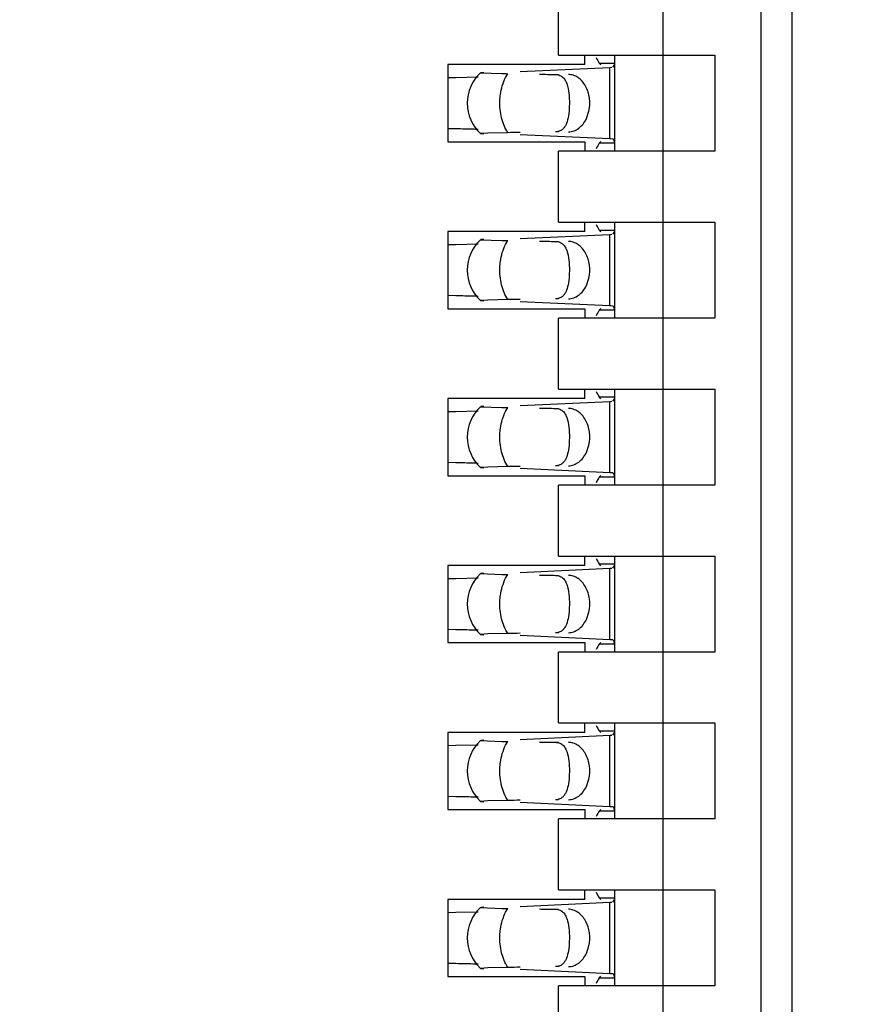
# Model space of a CAD drawing. Header units: inches. Extents: x 0 to 22, y 0 to 17.
# Tile 9 of 61: x 4.03 to 4.188, y 8.034 to 8.22. Entities that reach past the tile are written whole.
import ezdxf

# ---------------------------------------------------------------- set-up
doc = ezdxf.new("R2010")
doc.units = ezdxf.units.IN
doc.header["$LTSCALE"] = 1.21
doc.header["$MEASUREMENT"] = 0
doc.layers.get('0').update_dxf_attribs({"linetype": 'CONTINUOUS'})
doc.layers.add('DIMENSIONS', color=7, linetype='CONTINUOUS')
doc.styles.get("Standard").update_dxf_attribs({"font": 'txt', "width": 0.8})
doc.dimstyles.new('DIMSTYLE_1', dxfattribs={"dimtxt": 0.125, "dimasz": 0.18, "dimexe": 0.18, "dimexo": 0.0625, "dimgap": 0.09, "dimtad": 0, "dimtih": 1, "dimtoh": 1, "dimdec": 3, "dimzin": 4, "dimdsep": 46, "dimtxsty": 'STANDARD', "dimblk": '_FILLED', "dimblk1": '_FILLED', "dimblk2": '_FILLED', "dimcen": 0.09, "dimadec": 0, "dimazin": 0, "dimtp": 0.01, "dimtm": 0.01, "dimtfac": 1, "dimtdec": 3, "dimtofl": 0, "dimtmove": 0, "dimatfit": 3, "dimldrblk": '_FILLED', "dimfxl": 1, "dimtolj": 1, "dimtzin": 4, "dimarcsym": 0})

# ---------------------------------------------------------------- blocks, each defined once
blk = doc.blocks.new('*D16')
at = {"layer": 'DIMENSIONS', "color": 2, "linetype": 'CONTINUOUS'}
blk.add_line((4.337998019, 6.2692184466), (3.445098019, 6.2692184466), dxfattribs=at)
at = {"layer": 'DIMENSIONS', "color": 2, "linetype": 'CONTINUOUS', "insert": (3.382598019, 6.3317184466), "char_height": 0.125, "width": 1.525, "attachment_point": 3, "line_spacing_factor": 0.9}
blk.add_mtext('-4.822{\\Ftxt.shx;\\W1.000000;\\H0.125000; }[122.48]', dxfattribs=at)
blk = doc.blocks.new('_FILLED')
at = {"color": 0, "linetype": 'BYBLOCK'}
blk.add_solid([(0, 0), (-1, 0.1736111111), (-1, -0.1736111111)], dxfattribs=at)
blk = doc.blocks.new('*D17')
at = {"layer": 'DIMENSIONS', "color": 2, "linetype": 'CONTINUOUS'}
for p, q in [((3.7807905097, 6.1477749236), (3.6201636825, 5.9958963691)), ((4.326098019, 6.1477749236), (3.7807905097, 6.1477749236)), ((3.6201636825, 5.9958963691), (3.445098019, 5.9958963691))]:
    blk.add_line(p, q, dxfattribs=at)
at = {"layer": 'DIMENSIONS', "color": 2, "linetype": 'CONTINUOUS', "insert": (3.382598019, 6.0583963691), "char_height": 0.125, "width": 1.525, "attachment_point": 3, "line_spacing_factor": 0.9}
blk.add_mtext('-4.943{\\Ftxt.shx;\\W1.000000;\\H0.125000; }[125.56]', dxfattribs=at)

msp = doc.modelspace()

# ---------------------------------------------------------------- linework, layer by layer
at = {"color": 7, "linetype": 'CONTINUOUS'}
for p, q in [((4.1755444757, 7.385423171), (4.1755444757, 10.2200688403)), ((4.1696389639, 10.1019586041), (4.1696389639, 7.5035334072)), ((4.1511350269, 10.0885727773), (4.1511350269, 7.516919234)), ((4.1314499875, 8.2133759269), (4.1314499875, 8.2267617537)), ((4.1314499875, 8.2133759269), (4.1609775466, 8.2133759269)), ((4.1364106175, 8.2116042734), (4.1364106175, 8.2133759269)), ((4.1420799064, 8.2118722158), (4.1420789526, 8.2119408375)), ((4.1420799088, 8.1952656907), (4.1420799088, 8.2133759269)), ((4.1609775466, 8.2133759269), (4.1609775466, 8.1952656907)), ((4.1364106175, 8.2116042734), (4.1105838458, 8.2116042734)), ((4.1105838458, 8.2116042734), (4.1105838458, 8.1970373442)), ((4.1173599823, 8.2101103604), (4.1167799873, 8.210071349)), ((4.1242299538, 8.2102789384), (4.141113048, 8.2110629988)), ((4.1391347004, 8.2118825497), (4.1420799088, 8.2118825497)), ((4.1394246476, 8.2115554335), (4.1391347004, 8.2118825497)), ((4.1411130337, 8.2110634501), (4.1415281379, 8.2110853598)), ((4.1416927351, 8.2110942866), (4.1420382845, 8.2114979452)), ((4.1420382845, 8.2114979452), (4.1420799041, 8.2118706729)), ((4.1106000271, 8.2091342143), (4.1121165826, 8.2091663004)), ((4.1121165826, 8.2091663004), (4.1162747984, 8.2092765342)), ((4.1167300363, 8.2100578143), (4.1207671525, 8.2099045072)), ((4.1367262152, 8.201414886), (4.1372032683, 8.2028075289)), ((4.1121165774, 8.1994754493), (4.1106000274, 8.1995075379)), ((4.1313021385, 8.1989489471), (4.1308702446, 8.198907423)), ((4.1181465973, 8.1986758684), (4.1167301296, 8.1985837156)), ((4.1167301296, 8.1985837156), (4.1173600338, 8.1985312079)), ((4.1218945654, 8.198755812), (4.1181465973, 8.1986758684)), ((4.141113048, 8.1975786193), (4.1242299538, 8.1983626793)), ((4.1391347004, 8.196759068), (4.1394246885, 8.1970862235)), ((4.1416927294, 8.1975453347), (4.1413348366, 8.1975672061)), ((4.1419108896, 8.1974057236), (4.1416927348, 8.1975472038)), ((4.1420799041, 8.1967709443), (4.1419108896, 8.1974057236)), ((4.1105838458, 8.1970373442), (4.1364106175, 8.1970373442)), ((4.1609775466, 8.1952656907), (4.1314499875, 8.1952656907)), ((4.1314499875, 8.1818798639), (4.1314499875, 8.1952656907)), ((4.1364106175, 8.1970373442), (4.1364106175, 8.1952656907)), ((4.1420799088, 8.196759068), (4.1391347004, 8.196759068)), ((4.1420789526, 8.1967007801), (4.1420799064, 8.1967694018)), ((4.1314499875, 8.1818798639), (4.1609775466, 8.1818798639)), ((4.1364106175, 8.1801082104), (4.1364106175, 8.1818798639)), ((4.1391347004, 8.1803864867), (4.1420799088, 8.1803864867)), ((4.1394246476, 8.1800593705), (4.1391347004, 8.1803864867)), ((4.1420382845, 8.1800018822), (4.1420799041, 8.1803746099)), ((4.1420799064, 8.1803761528), (4.1420789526, 8.1804447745)), ((4.1420799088, 8.1637696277), (4.1420799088, 8.1818798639)), ((4.1609775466, 8.1818798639), (4.1609775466, 8.1637696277)), ((4.1364106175, 8.1801082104), (4.1105838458, 8.1801082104)), ((4.1105838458, 8.1801082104), (4.1105838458, 8.1655412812)), ((4.1167300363, 8.1785617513), (4.1207671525, 8.1784084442)), ((4.1173599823, 8.1786142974), (4.1167799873, 8.178575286)), ((4.1242299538, 8.1787828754), (4.141113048, 8.1795669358)), ((4.1411130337, 8.1795673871), (4.1415281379, 8.1795892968)), ((4.1416927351, 8.1795982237), (4.1420382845, 8.1800018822)), ((4.1106000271, 8.1776381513), (4.1121165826, 8.1776702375)), ((4.1121165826, 8.1776702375), (4.1162747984, 8.1777804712)), ((4.1367262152, 8.169918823), (4.1372032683, 8.1713114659)), ((4.1121165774, 8.1679793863), (4.1106000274, 8.1680114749)), ((4.1313021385, 8.1674528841), (4.1308702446, 8.16741136)), ((4.1105838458, 8.1655412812), (4.1364106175, 8.1655412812)), ((4.1181465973, 8.1671798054), (4.1167301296, 8.1670876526)), ((4.1167301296, 8.1670876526), (4.1173600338, 8.1670351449)), ((4.1218945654, 8.167259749), (4.1181465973, 8.1671798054)), ((4.141113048, 8.1660825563), (4.1242299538, 8.1668666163)), ((4.1364106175, 8.1655412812), (4.1364106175, 8.1637696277)), ((4.1391347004, 8.165263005), (4.1394246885, 8.1655901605)), ((4.1416927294, 8.1660492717), (4.1413348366, 8.1660711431)), ((4.1419108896, 8.1659096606), (4.1416927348, 8.1660511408)), ((4.1420799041, 8.1652748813), (4.1419108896, 8.1659096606)), ((4.1609775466, 8.1637696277), (4.1314499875, 8.1637696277)), ((4.1314499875, 8.1503838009), (4.1314499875, 8.1637696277)), ((4.1420799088, 8.165263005), (4.1391347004, 8.165263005)), ((4.1420789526, 8.1652047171), (4.1420799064, 8.1652733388)), ((4.1314499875, 8.1503838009), (4.1609775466, 8.1503838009)), ((4.1364106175, 8.1486121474), (4.1364106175, 8.1503838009)), ((4.1391347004, 8.1488904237), (4.1420799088, 8.1488904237)), ((4.1394246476, 8.1485633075), (4.1391347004, 8.1488904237)), ((4.1420382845, 8.1485058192), (4.1420799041, 8.1488785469)), ((4.1420799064, 8.1488800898), (4.1420789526, 8.1489487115)), ((4.1420799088, 8.1322735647), (4.1420799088, 8.1503838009)), ((4.1609775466, 8.1503838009), (4.1609775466, 8.1322735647)), ((4.1364106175, 8.1486121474), (4.1105838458, 8.1486121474)), ((4.1105838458, 8.1486121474), (4.1105838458, 8.1340452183)), ((4.1167300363, 8.1470656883), (4.1207671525, 8.1469123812)), ((4.1173599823, 8.1471182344), (4.1167799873, 8.147079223)), ((4.1242299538, 8.1472868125), (4.141113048, 8.1480708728)), ((4.1411130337, 8.1480713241), (4.1415281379, 8.1480932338)), ((4.1416927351, 8.1481021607), (4.1420382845, 8.1485058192)), ((4.1106000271, 8.1461420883), (4.1121165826, 8.1461741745)), ((4.1121165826, 8.1461741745), (4.1162747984, 8.1462844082)), ((4.1367262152, 8.13842276), (4.1372032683, 8.1398154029)), ((4.1121165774, 8.1364833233), (4.1106000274, 8.1365154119)), ((4.1313021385, 8.1359568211), (4.1308702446, 8.135915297)), ((4.1105838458, 8.1340452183), (4.1364106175, 8.1340452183)), ((4.1181465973, 8.1356837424), (4.1167301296, 8.1355915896)), ((4.1167301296, 8.1355915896), (4.1173600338, 8.1355390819)), ((4.1218945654, 8.135763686), (4.1181465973, 8.1356837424)), ((4.141113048, 8.1345864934), (4.1242299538, 8.1353705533)), ((4.1364106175, 8.1340452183), (4.1364106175, 8.1322735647)), ((4.1391347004, 8.133766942), (4.1394246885, 8.1340940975)), ((4.1416927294, 8.1345532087), (4.1413348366, 8.1345750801)), ((4.1419108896, 8.1344135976), (4.1416927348, 8.1345550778)), ((4.1420799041, 8.1337788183), (4.1419108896, 8.1344135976)), ((4.1609775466, 8.1322735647), (4.1314499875, 8.1322735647)), ((4.1314499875, 8.1188877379), (4.1314499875, 8.1322735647)), ((4.1420799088, 8.133766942), (4.1391347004, 8.133766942)), ((4.1420789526, 8.1337086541), (4.1420799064, 8.1337772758)), ((4.1314499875, 8.1188877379), (4.1609775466, 8.1188877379)), ((4.1364106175, 8.1171160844), (4.1364106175, 8.1188877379)), ((4.1391347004, 8.1173943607), (4.1420799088, 8.1173943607)), ((4.1394246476, 8.1170672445), (4.1391347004, 8.1173943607)), ((4.1420382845, 8.1170097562), (4.1420799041, 8.1173824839)), ((4.1420799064, 8.1173840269), (4.1420789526, 8.1174526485)), ((4.1420799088, 8.1007775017), (4.1420799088, 8.1188877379)), ((4.1609775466, 8.1188877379), (4.1609775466, 8.1007775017)), ((4.1364106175, 8.1171160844), (4.1105838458, 8.1171160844)), ((4.1105838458, 8.1171160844), (4.1105838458, 8.1025491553)), ((4.1167300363, 8.1155696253), (4.1207671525, 8.1154163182)), ((4.1173599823, 8.1156221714), (4.1167799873, 8.11558316)), ((4.1242299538, 8.1157907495), (4.141113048, 8.1165748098)), ((4.1411130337, 8.1165752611), (4.1415281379, 8.1165971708)), ((4.1416927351, 8.1166060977), (4.1420382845, 8.1170097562)), ((4.1106000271, 8.1146460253), (4.1121165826, 8.1146781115)), ((4.1121165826, 8.1146781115), (4.1162747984, 8.1147883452)), ((4.1367262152, 8.1069266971), (4.1372032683, 8.1083193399)), ((4.1121165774, 8.1049872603), (4.1106000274, 8.105019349)), ((4.1181465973, 8.1041876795), (4.1167301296, 8.1040955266)), ((4.1218945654, 8.104267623), (4.1181465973, 8.1041876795)), ((4.1313021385, 8.1044607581), (4.1308702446, 8.104419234)), ((4.1105838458, 8.1025491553), (4.1364106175, 8.1025491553)), ((4.1167301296, 8.1040955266), (4.1173600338, 8.1040430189)), ((4.141113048, 8.1030904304), (4.1242299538, 8.1038744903)), ((4.1364106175, 8.1025491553), (4.1364106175, 8.1007775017)), ((4.1391347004, 8.102270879), (4.1394246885, 8.1025980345)), ((4.1416927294, 8.1030571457), (4.1413348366, 8.1030790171)), ((4.1419108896, 8.1029175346), (4.1416927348, 8.1030590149)), ((4.1420799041, 8.1022827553), (4.1419108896, 8.1029175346)), ((4.1609775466, 8.1007775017), (4.1314499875, 8.1007775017)), ((4.1314499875, 8.0873916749), (4.1314499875, 8.1007775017)), ((4.1420799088, 8.102270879), (4.1391347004, 8.102270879)), ((4.1420789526, 8.1022125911), (4.1420799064, 8.1022812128)), ((4.1364106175, 8.0856200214), (4.1105838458, 8.0856200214)), ((4.1105838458, 8.0856200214), (4.1105838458, 8.0710530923)), ((4.1314499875, 8.0873916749), (4.1609775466, 8.0873916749)), ((4.1364106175, 8.0856200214), (4.1364106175, 8.0873916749)), ((4.1391347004, 8.0858982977), (4.1420799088, 8.0858982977)), ((4.1394246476, 8.0855711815), (4.1391347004, 8.0858982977)), ((4.1420382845, 8.0855136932), (4.1420799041, 8.0858864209)), ((4.1420799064, 8.0858879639), (4.1420789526, 8.0859565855)), ((4.1420799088, 8.0692814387), (4.1420799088, 8.0873916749)), ((4.1609775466, 8.0873916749), (4.1609775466, 8.0692814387)), ((4.1167300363, 8.0840735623), (4.1207671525, 8.0839202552)), ((4.1173599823, 8.0841261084), (4.1167799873, 8.084087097)), ((4.1242299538, 8.0842946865), (4.141113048, 8.0850787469)), ((4.1411130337, 8.0850791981), (4.1415281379, 8.0851011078)), ((4.1416927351, 8.0851100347), (4.1420382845, 8.0855136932)), ((4.1106000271, 8.0831499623), (4.1121165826, 8.0831820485)), ((4.1121165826, 8.0831820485), (4.1162747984, 8.0832922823)), ((4.1367262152, 8.0754306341), (4.1372032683, 8.0768232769)), ((4.1121165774, 8.0734911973), (4.1106000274, 8.073523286)), ((4.1181465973, 8.0726916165), (4.1167301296, 8.0725994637)), ((4.1218945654, 8.07277156), (4.1181465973, 8.0726916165)), ((4.1313021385, 8.0729646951), (4.1308702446, 8.072923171)), ((4.1105838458, 8.0710530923), (4.1364106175, 8.0710530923)), ((4.1167301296, 8.0725994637), (4.1173600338, 8.0725469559)), ((4.141113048, 8.0715943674), (4.1242299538, 8.0723784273)), ((4.1364106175, 8.0710530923), (4.1364106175, 8.0692814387)), ((4.1391347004, 8.070774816), (4.1394246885, 8.0711019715)), ((4.1420799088, 8.070774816), (4.1391347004, 8.070774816)), ((4.1416927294, 8.0715610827), (4.1413348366, 8.0715829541)), ((4.1419108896, 8.0714214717), (4.1416927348, 8.0715629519)), ((4.1420799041, 8.0707866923), (4.1419108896, 8.0714214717)), ((4.1420789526, 8.0707165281), (4.1420799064, 8.0707851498)), ((4.1609775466, 8.0692814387), (4.1314499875, 8.0692814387)), ((4.1314499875, 8.055895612), (4.1314499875, 8.0692814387)), ((4.1314499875, 8.055895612), (4.1609775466, 8.055895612)), ((4.1364106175, 8.0541239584), (4.1364106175, 8.055895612)), ((4.1420799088, 8.0377853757), (4.1420799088, 8.055895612)), ((4.1609775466, 8.055895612), (4.1609775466, 8.0377853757)), ((4.1364106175, 8.0541239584), (4.1105838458, 8.0541239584)), ((4.1105838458, 8.0541239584), (4.1105838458, 8.0395570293)), ((4.1391347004, 8.0544022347), (4.1420799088, 8.0544022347)), ((4.1394246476, 8.0540751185), (4.1391347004, 8.0544022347)), ((4.1420382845, 8.0540176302), (4.1420799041, 8.0543903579)), ((4.1420799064, 8.0543919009), (4.1420789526, 8.0544605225)), ((4.1167300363, 8.0525774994), (4.1207671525, 8.0524241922)), ((4.1173599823, 8.0526300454), (4.1167799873, 8.052591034)), ((4.1242299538, 8.0527986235), (4.141113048, 8.0535826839)), ((4.1411130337, 8.0535831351), (4.1415281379, 8.0536050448)), ((4.1416927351, 8.0536139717), (4.1420382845, 8.0540176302)), ((4.1106000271, 8.0516538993), (4.1121165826, 8.0516859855)), ((4.1121165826, 8.0516859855), (4.1162747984, 8.0517962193)), ((4.1367262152, 8.0439345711), (4.1372032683, 8.0453272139)), ((4.1121165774, 8.0419951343), (4.1106000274, 8.042027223)), ((4.1181465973, 8.0411955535), (4.1167301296, 8.0411034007)), ((4.1167301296, 8.0411034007), (4.1173600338, 8.0410508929)), ((4.1218945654, 8.041275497), (4.1181465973, 8.0411955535)), ((4.1313021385, 8.0414686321), (4.1308702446, 8.041427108)), ((4.1105838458, 8.0395570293), (4.1364106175, 8.0395570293)), ((4.141113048, 8.0400983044), (4.1242299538, 8.0408823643)), ((4.1364106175, 8.0395570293), (4.1364106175, 8.0377853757)), ((4.1391347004, 8.039278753), (4.1394246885, 8.0396059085)), ((4.1420799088, 8.039278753), (4.1391347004, 8.039278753)), ((4.1416927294, 8.0400650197), (4.1413348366, 8.0400868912)), ((4.1419108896, 8.0399254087), (4.1416927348, 8.0400668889)), ((4.1420799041, 8.0392906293), (4.1419108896, 8.0399254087)), ((4.1420789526, 8.0392204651), (4.1420799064, 8.0392890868)), ((4.1609775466, 8.0377853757), (4.1314499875, 8.0377853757)), ((4.1314499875, 8.024399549), (4.1314499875, 8.0377853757))]:
    msp.add_line(p, q, dxfattribs=at)
at = {"color": 9, "linetype": 'CONTINUOUS'}
for p, q in [((4.141113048, 8.1975786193), (4.141113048, 8.2110629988)), ((4.1214830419, 8.2091742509), (4.1218945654, 8.2098858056)), ((4.1308702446, 8.2097341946), (4.1314499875, 8.2097341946)), ((4.1314499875, 8.198907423), (4.1308702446, 8.198907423)), ((4.141113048, 8.1660825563), (4.141113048, 8.1795669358)), ((4.1214830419, 8.1776781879), (4.1218945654, 8.1783897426)), ((4.1308702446, 8.1782381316), (4.1314499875, 8.1782381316)), ((4.1314499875, 8.16741136), (4.1308702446, 8.16741136)), ((4.141113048, 8.1345864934), (4.141113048, 8.1480708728)), ((4.1214830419, 8.146182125), (4.1218945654, 8.1468936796)), ((4.1308702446, 8.1467420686), (4.1314499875, 8.1467420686)), ((4.1314499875, 8.135915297), (4.1308702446, 8.135915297)), ((4.1214830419, 8.114686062), (4.1218945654, 8.1153976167)), ((4.141113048, 8.1030904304), (4.141113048, 8.1165748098)), ((4.1308702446, 8.1152460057), (4.1314499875, 8.1152460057)), ((4.1314499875, 8.104419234), (4.1308702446, 8.104419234)), ((4.1214830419, 8.083189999), (4.1218945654, 8.0839015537)), ((4.141113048, 8.0715943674), (4.141113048, 8.0850787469)), ((4.1308702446, 8.0837499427), (4.1314499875, 8.0837499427)), ((4.1314499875, 8.072923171), (4.1308702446, 8.072923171)), ((4.1214830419, 8.051693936), (4.1218945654, 8.0524054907)), ((4.1308702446, 8.0522538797), (4.1314499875, 8.0522538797)), ((4.141113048, 8.0400983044), (4.141113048, 8.0535826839)), ((4.1314499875, 8.041427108), (4.1308702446, 8.041427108))]:
    msp.add_line(p, q, dxfattribs=at)
at = {"color": 7, "linetype": 'CONTINUOUS'}
for centre, radius, start, end in [((4.1221232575, 8.2043208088), 0.0078740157, 133.2313990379, 226.7695386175), ((4.1284767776, 8.6406828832), 0.4308473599, 268.9746889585, 269.1246374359), ((4.099578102, 7.630537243), 0.5690763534, 88.5671778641, 88.7374983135), ((4.1053529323, 7.8578392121), 0.3417010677, 88.3363875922, 88.5821634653), ((4.1076566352, 7.9381822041), 0.2613250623, 88.110127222, 88.3298669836), ((4.1395348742, 8.1633947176), 0.0342198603, 86.9848544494, 87.3566322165), ((4.1221232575, 8.1728247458), 0.0078740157, 133.2313990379, 226.7695386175), ((4.1284767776, 8.6091868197), 0.4308473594, 268.9746889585, 269.1246374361), ((4.099578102, 7.5990411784), 0.569076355, 88.5671778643, 88.7374983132), ((4.1053529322, 7.8263431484), 0.3417010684, 88.3363875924, 88.582163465), ((4.1076566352, 7.9066861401), 0.2613250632, 88.1101272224, 88.3298669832), ((4.1395348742, 8.1318986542), 0.0342198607, 86.9848544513, 87.356632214), ((4.1221232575, 8.1413286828), 0.0078740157, 133.2313990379, 226.7695386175), ((4.1284767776, 8.5776907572), 0.4308473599, 268.9746889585, 269.1246374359), ((4.099578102, 7.5675451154), 0.569076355, 88.5671778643, 88.7374983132), ((4.1053529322, 7.7948470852), 0.3417010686, 88.3363875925, 88.5821634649), ((4.1076566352, 7.8751900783), 0.2613250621, 88.110127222, 88.3298669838), ((4.1395348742, 8.1004025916), 0.0342198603, 86.9848544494, 87.3566322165), ((4.1221232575, 8.1098326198), 0.0078740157, 133.2313990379, 226.7695386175), ((4.1284767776, 8.5461946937), 0.4308473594, 268.9746889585, 269.1246374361), ((4.099578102, 7.5360490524), 0.5690763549, 88.5671778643, 88.7374983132), ((4.1053529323, 7.7633510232), 0.3417010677, 88.3363875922, 88.5821634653), ((4.1076566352, 7.8436940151), 0.2613250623, 88.110127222, 88.3298669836), ((4.1395348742, 8.0689065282), 0.0342198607, 86.9848544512, 87.356632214), ((4.1221232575, 8.0783365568), 0.0078740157, 133.2313990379, 226.7695386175), ((4.1284767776, 8.5146986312), 0.4308473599, 268.9746889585, 269.1246374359), ((4.099578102, 7.504552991), 0.5690763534, 88.5671778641, 88.7374983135), ((4.1053529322, 7.73185496), 0.3417010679, 88.3363875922, 88.5821634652), ((4.1076566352, 7.8121979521), 0.2613250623, 88.110127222, 88.3298669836), ((4.1395348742, 8.0374104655), 0.0342198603, 86.9848544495, 87.3566322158), ((4.1221232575, 8.0468404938), 0.0078740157, 133.2313990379, 226.7695386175), ((4.1284767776, 8.4832025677), 0.4308473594, 268.9746889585, 269.1246374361), ((4.099578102, 7.4730569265), 0.5690763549, 88.5671778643, 88.7374983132), ((4.1053529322, 7.7003588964), 0.3417010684, 88.3363875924, 88.582163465), ((4.1076566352, 7.7807018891), 0.2613250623, 88.110127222, 88.3298669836), ((4.1395348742, 8.0059144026), 0.0342198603, 86.9848544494, 87.3566322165)]:
    msp.add_arc(centre, radius, start, end, dxfattribs=at)
for centre, major_axis, ratio, start_param, end_param in [((4.140272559, 8.222903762), (-0, 0.0118110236), 0.2679491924, -3.706593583, -3.5093685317), ((4.4585299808, 8.2043208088), (0.4711895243, -0.0078735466), 0.0001824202, -2.3486536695, -2.3397535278), ((4.4585299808, 8.2043208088), (0.4711895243, 0.0078735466), 0.0001824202, 2.359501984, 2.366612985), ((4.140272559, 8.1857378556), (0, 0.0118110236), 0.2679491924, 0.3677758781, 0.564998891), ((4.140272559, 8.191407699), (0, 0.0118110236), 0.2679491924, -3.706593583, -3.5093685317), ((4.4585299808, 8.1728247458), (0.4711895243, -0.0078735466), 0.0001824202, -2.3486536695, -2.3397535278), ((4.4585299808, 8.1728247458), (0.4711895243, 0.0078735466), 0.0001824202, 2.359501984, 2.366612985), ((4.140272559, 8.1542417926), (0, 0.0118110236), 0.2679491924, 0.3677758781, 0.564998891), ((4.140272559, 8.1599116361), (0, 0.0118110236), 0.2679491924, -3.706593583, -3.5093685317), ((4.4585299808, 8.1413286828), (0.4711895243, -0.0078735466), 0.0001824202, -2.3486536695, -2.3397535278), ((4.4585299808, 8.1413286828), (0.4711895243, 0.0078735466), 0.0001824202, 2.359501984, 2.366612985), ((4.140272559, 8.1227457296), (-0, 0.0118110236), 0.2679491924, 0.3677758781, 0.564998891), ((4.140272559, 8.1284155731), (-0, 0.0118110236), 0.2679491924, -3.706593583, -3.5093685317), ((4.4585299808, 8.1098326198), (0.4711895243, -0.0078735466), 0.0001824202, -2.3486536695, -2.3397535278), ((4.4585299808, 8.1098326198), (0.4711895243, 0.0078735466), 0.0001824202, 2.359501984, 2.366612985), ((4.140272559, 8.0912496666), (0, 0.0118110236), 0.2679491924, 0.3677758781, 0.564998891), ((4.140272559, 8.0969195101), (0, 0.0118110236), 0.2679491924, -3.706593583, -3.5093685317), ((4.4585299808, 8.0783365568), (0.4711895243, -0.0078735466), 0.0001824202, -2.3486536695, -2.3397535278), ((4.4585299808, 8.0783365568), (0.4711895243, 0.0078735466), 0.0001824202, 2.359501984, 2.366612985), ((4.140272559, 8.0597536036), (-0, 0.0118110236), 0.2679491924, 0.3677758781, 0.564998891), ((4.140272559, 8.0654234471), (-0, 0.0118110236), 0.2679491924, -3.706593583, -3.5093685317), ((4.4585299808, 8.0468404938), (0.4711895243, -0.0078735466), 0.0001824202, -2.3486536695, -2.3397535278), ((4.4585299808, 8.0468404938), (0.4711895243, 0.0078735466), 0.0001824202, 2.359501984, 2.366612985), ((4.140272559, 8.0282575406), (0, 0.0118110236), 0.2679491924, 0.3677758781, 0.564998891)]:
    msp.add_ellipse(centre, major_axis=major_axis, ratio=ratio, start_param=start_param, end_param=end_param, dxfattribs=at)
at = {"color": 9, "linetype": 'CONTINUOUS'}
for points, knots in [([(4.120398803, 8.204795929), (4.1204143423, 8.2051893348), (4.1205477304, 8.2066927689), (4.1209747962, 8.2081806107), (4.1214830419, 8.2091742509)], [0, 0, 0, 0, 0.260772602, 1, 1, 1, 1]), ([(4.1218945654, 8.198755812), (4.1213458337, 8.1995964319), (4.1205529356, 8.2015871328), (4.1203556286, 8.2037028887), (4.120398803, 8.204795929)], [0, 0, 0, 0, 0.4785423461, 1, 1, 1, 1]), ([(4.120398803, 8.173299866), (4.1204143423, 8.1736932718), (4.1205477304, 8.1751967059), (4.1209747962, 8.1766845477), (4.1214830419, 8.1776781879)], [0, 0, 0, 0, 0.260772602, 1, 1, 1, 1]), ([(4.1218945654, 8.167259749), (4.1213458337, 8.168100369), (4.1205529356, 8.1700910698), (4.1203556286, 8.1722068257), (4.120398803, 8.173299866)], [0, 0, 0, 0, 0.4785423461, 1, 1, 1, 1]), ([(4.120398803, 8.141803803), (4.1204143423, 8.1421972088), (4.1205477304, 8.1437006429), (4.1209747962, 8.1451884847), (4.1214830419, 8.146182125)], [0, 0, 0, 0, 0.260772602, 1, 1, 1, 1]), ([(4.1218945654, 8.135763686), (4.1213458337, 8.136604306), (4.1205529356, 8.1385950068), (4.1203556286, 8.1407107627), (4.120398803, 8.141803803)], [0, 0, 0, 0, 0.4785423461, 1, 1, 1, 1]), ([(4.120398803, 8.11030774), (4.1204143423, 8.1107011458), (4.1205477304, 8.1122045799), (4.1209747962, 8.1136924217), (4.1214830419, 8.114686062)], [0, 0, 0, 0, 0.260772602, 1, 1, 1, 1]), ([(4.1218945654, 8.104267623), (4.1213458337, 8.105108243), (4.1205529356, 8.1070989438), (4.1203556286, 8.1092146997), (4.120398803, 8.11030774)], [0, 0, 0, 0, 0.4785423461, 1, 1, 1, 1]), ([(4.120398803, 8.078811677), (4.1204143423, 8.0792050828), (4.1205477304, 8.0807085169), (4.1209747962, 8.0821963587), (4.1214830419, 8.083189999)], [0, 0, 0, 0, 0.260772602, 1, 1, 1, 1]), ([(4.1218945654, 8.07277156), (4.1213458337, 8.07361218), (4.1205529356, 8.0756028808), (4.1203556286, 8.0777186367), (4.120398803, 8.078811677)], [0, 0, 0, 0, 0.4785423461, 1, 1, 1, 1]), ([(4.120398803, 8.047315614), (4.1204143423, 8.0477090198), (4.1205477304, 8.0492124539), (4.1209747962, 8.0507002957), (4.1214830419, 8.051693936)], [0, 0, 0, 0, 0.260772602, 1, 1, 1, 1]), ([(4.1218945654, 8.041275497), (4.1213458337, 8.042116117), (4.1205529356, 8.0441068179), (4.1203556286, 8.0462225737), (4.120398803, 8.047315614)], [0, 0, 0, 0, 0.4785423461, 1, 1, 1, 1])]:
    msp.add_open_spline(points, degree=3, knots=knots, dxfattribs=at)
at = {"color": 7, "linetype": 'CONTINUOUS'}
for points, knots in [([(4.1308702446, 8.2097341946), (4.1311634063, 8.2097292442), (4.1315965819, 8.2096571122), (4.1320848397, 8.2093874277), (4.1324885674, 8.2090344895), (4.1328773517, 8.2084207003), (4.1330664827, 8.2078643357), (4.1331482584, 8.2075622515)], [0, 0, 0, 0, 0.2575080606, 0.3729976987, 0.4863784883, 0.7251431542, 1, 1, 1, 1]), ([(4.1372032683, 8.2028075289), (4.1373803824, 8.2036112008), (4.1374462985, 8.2052644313), (4.1368386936, 8.2072100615), (4.1359654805, 8.2084604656), (4.1351776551, 8.2091657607), (4.1342813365, 8.2096173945), (4.1336358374, 8.2097289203), (4.1333202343, 8.2097341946)], [0, 0, 0, 0, 0.2761150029, 0.5429829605, 0.6674054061, 0.7841211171, 0.8940953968, 1, 1, 1, 1]), ([(4.1331482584, 8.2075622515), (4.1333084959, 8.2069703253), (4.1334948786, 8.2056669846), (4.1335217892, 8.2043566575), (4.1334954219, 8.2036618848)], [0, 0, 0, 0, 0.468650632, 1, 1, 1, 1]), ([(4.1334954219, 8.2036618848), (4.1334731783, 8.2030757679), (4.133378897, 8.2020003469), (4.1330873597, 8.2007353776), (4.1327031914, 8.1999258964), (4.1323444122, 8.199454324), (4.1318726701, 8.1991060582), (4.1314985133, 8.198985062), (4.1313021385, 8.1989489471)], [0, 0, 0, 0, 0.3145836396, 0.5783093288, 0.6903244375, 0.7929302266, 0.8929102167, 1, 1, 1, 1]), ([(4.1333202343, 8.198907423), (4.1336602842, 8.1989131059), (4.1343580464, 8.1990424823), (4.1353140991, 8.19956524), (4.1361348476, 8.2003742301), (4.1365501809, 8.2010493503), (4.1367262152, 8.201414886)], [0, 0, 0, 0, 0.229791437, 0.4696702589, 0.7258733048, 1, 1, 1, 1]), ([(4.1308702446, 8.1782381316), (4.1311634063, 8.1782331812), (4.1315965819, 8.1781610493), (4.1320848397, 8.1778913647), (4.1324885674, 8.1775384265), (4.1328773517, 8.1769246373), (4.1330664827, 8.1763682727), (4.1331482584, 8.1760661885)], [0, 0, 0, 0, 0.2575080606, 0.3729976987, 0.4863784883, 0.7251431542, 1, 1, 1, 1]), ([(4.1372032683, 8.1713114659), (4.1373803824, 8.1721151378), (4.1374462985, 8.1737683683), (4.1368386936, 8.1757139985), (4.1359654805, 8.1769644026), (4.1351776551, 8.1776696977), (4.1342813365, 8.1781213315), (4.1336358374, 8.1782328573), (4.1333202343, 8.1782381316)], [0, 0, 0, 0, 0.2761150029, 0.5429829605, 0.6674054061, 0.7841211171, 0.8940953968, 1, 1, 1, 1]), ([(4.1331482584, 8.1760661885), (4.1333084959, 8.1754742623), (4.1334948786, 8.1741709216), (4.1335217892, 8.1728605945), (4.1334954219, 8.1721658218)], [0, 0, 0, 0, 0.468650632, 1, 1, 1, 1]), ([(4.1334954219, 8.1721658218), (4.1334731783, 8.1715797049), (4.133378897, 8.1705042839), (4.1330873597, 8.1692393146), (4.1327031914, 8.1684298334), (4.1323444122, 8.167958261), (4.1318726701, 8.1676099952), (4.1314985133, 8.167488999), (4.1313021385, 8.1674528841)], [0, 0, 0, 0, 0.3145836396, 0.5783093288, 0.6903244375, 0.7929302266, 0.8929102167, 1, 1, 1, 1]), ([(4.1333202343, 8.16741136), (4.1336602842, 8.1674170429), (4.1343580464, 8.1675464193), (4.1353140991, 8.168069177), (4.1361348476, 8.1688781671), (4.1365501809, 8.1695532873), (4.1367262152, 8.169918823)], [0, 0, 0, 0, 0.229791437, 0.4696702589, 0.7258733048, 1, 1, 1, 1]), ([(4.1308702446, 8.1467420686), (4.1311634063, 8.1467371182), (4.1315965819, 8.1466649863), (4.1320848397, 8.1463953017), (4.1324885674, 8.1460423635), (4.1328773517, 8.1454285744), (4.1330664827, 8.1448722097), (4.1331482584, 8.1445701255)], [0, 0, 0, 0, 0.2575080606, 0.3729976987, 0.4863784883, 0.7251431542, 1, 1, 1, 1]), ([(4.1372032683, 8.1398154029), (4.1373803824, 8.1406190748), (4.1374462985, 8.1422723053), (4.1368386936, 8.1442179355), (4.1359654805, 8.1454683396), (4.1351776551, 8.1461736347), (4.1342813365, 8.1466252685), (4.1336358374, 8.1467367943), (4.1333202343, 8.1467420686)], [0, 0, 0, 0, 0.2761150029, 0.5429829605, 0.6674054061, 0.7841211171, 0.8940953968, 1, 1, 1, 1]), ([(4.1331482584, 8.1445701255), (4.1333084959, 8.1439781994), (4.1334948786, 8.1426748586), (4.1335217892, 8.1413645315), (4.1334954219, 8.1406697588)], [0, 0, 0, 0, 0.468650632, 1, 1, 1, 1]), ([(4.1334954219, 8.1406697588), (4.1334731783, 8.1400836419), (4.133378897, 8.1390082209), (4.1330873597, 8.1377432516), (4.1327031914, 8.1369337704), (4.1323444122, 8.136462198), (4.1318726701, 8.1361139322), (4.1314985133, 8.135992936), (4.1313021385, 8.1359568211)], [0, 0, 0, 0, 0.3145836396, 0.5783093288, 0.6903244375, 0.7929302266, 0.8929102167, 1, 1, 1, 1]), ([(4.1333202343, 8.135915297), (4.1336602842, 8.1359209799), (4.1343580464, 8.1360503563), (4.1353140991, 8.136573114), (4.1361348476, 8.1373821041), (4.1365501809, 8.1380572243), (4.1367262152, 8.13842276)], [0, 0, 0, 0, 0.229791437, 0.4696702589, 0.7258733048, 1, 1, 1, 1]), ([(4.1308702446, 8.1152460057), (4.1311634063, 8.1152410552), (4.1315965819, 8.1151689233), (4.1320848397, 8.1148992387), (4.1324885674, 8.1145463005), (4.1328773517, 8.1139325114), (4.1330664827, 8.1133761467), (4.1331482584, 8.1130740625)], [0, 0, 0, 0, 0.2575080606, 0.3729976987, 0.4863784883, 0.7251431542, 1, 1, 1, 1]), ([(4.1372032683, 8.1083193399), (4.1373803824, 8.1091230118), (4.1374462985, 8.1107762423), (4.1368386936, 8.1127218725), (4.1359654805, 8.1139722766), (4.1351776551, 8.1146775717), (4.1342813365, 8.1151292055), (4.1336358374, 8.1152407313), (4.1333202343, 8.1152460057)], [0, 0, 0, 0, 0.2761150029, 0.5429829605, 0.6674054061, 0.7841211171, 0.8940953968, 1, 1, 1, 1]), ([(4.1331482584, 8.1130740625), (4.1333084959, 8.1124821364), (4.1334948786, 8.1111787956), (4.1335217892, 8.1098684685), (4.1334954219, 8.1091736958)], [0, 0, 0, 0, 0.468650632, 1, 1, 1, 1]), ([(4.1334954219, 8.1091736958), (4.1334731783, 8.1085875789), (4.133378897, 8.1075121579), (4.1330873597, 8.1062471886), (4.1327031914, 8.1054377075), (4.1323444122, 8.104966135), (4.1318726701, 8.1046178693), (4.1314985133, 8.104496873), (4.1313021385, 8.1044607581)], [0, 0, 0, 0, 0.3145836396, 0.5783093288, 0.6903244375, 0.7929302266, 0.8929102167, 1, 1, 1, 1]), ([(4.1333202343, 8.104419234), (4.1336602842, 8.1044249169), (4.1343580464, 8.1045542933), (4.1353140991, 8.1050770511), (4.1361348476, 8.1058860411), (4.1365501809, 8.1065611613), (4.1367262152, 8.1069266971)], [0, 0, 0, 0, 0.229791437, 0.4696702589, 0.7258733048, 1, 1, 1, 1]), ([(4.1308702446, 8.0837499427), (4.1311634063, 8.0837449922), (4.1315965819, 8.0836728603), (4.1320848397, 8.0834031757), (4.1324885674, 8.0830502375), (4.1328773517, 8.0824364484), (4.1330664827, 8.0818800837), (4.1331482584, 8.0815779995)], [0, 0, 0, 0, 0.2575080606, 0.3729976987, 0.4863784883, 0.7251431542, 1, 1, 1, 1]), ([(4.1372032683, 8.0768232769), (4.1373803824, 8.0776269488), (4.1374462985, 8.0792801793), (4.1368386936, 8.0812258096), (4.1359654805, 8.0824762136), (4.1351776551, 8.0831815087), (4.1342813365, 8.0836331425), (4.1336358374, 8.0837446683), (4.1333202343, 8.0837499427)], [0, 0, 0, 0, 0.2761150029, 0.5429829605, 0.6674054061, 0.7841211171, 0.8940953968, 1, 1, 1, 1]), ([(4.1331482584, 8.0815779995), (4.1333084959, 8.0809860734), (4.1334948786, 8.0796827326), (4.1335217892, 8.0783724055), (4.1334954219, 8.0776776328)], [0, 0, 0, 0, 0.468650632, 1, 1, 1, 1]), ([(4.1334954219, 8.0776776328), (4.1334731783, 8.0770915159), (4.133378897, 8.0760160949), (4.1330873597, 8.0747511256), (4.1327031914, 8.0739416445), (4.1323444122, 8.073470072), (4.1318726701, 8.0731218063), (4.1314985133, 8.07300081), (4.1313021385, 8.0729646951)], [0, 0, 0, 0, 0.3145836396, 0.5783093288, 0.6903244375, 0.7929302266, 0.8929102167, 1, 1, 1, 1]), ([(4.1333202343, 8.072923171), (4.1336602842, 8.0729288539), (4.1343580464, 8.0730582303), (4.1353140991, 8.0735809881), (4.1361348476, 8.0743899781), (4.1365501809, 8.0750650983), (4.1367262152, 8.0754306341)], [0, 0, 0, 0, 0.229791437, 0.4696702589, 0.7258733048, 1, 1, 1, 1]), ([(4.1308702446, 8.0522538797), (4.1311634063, 8.0522489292), (4.1315965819, 8.0521767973), (4.1320848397, 8.0519071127), (4.1324885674, 8.0515541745), (4.1328773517, 8.0509403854), (4.1330664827, 8.0503840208), (4.1331482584, 8.0500819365)], [0, 0, 0, 0, 0.2575080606, 0.3729976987, 0.4863784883, 0.7251431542, 1, 1, 1, 1]), ([(4.1372032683, 8.0453272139), (4.1373803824, 8.0461308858), (4.1374462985, 8.0477841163), (4.1368386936, 8.0497297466), (4.1359654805, 8.0509801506), (4.1351776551, 8.0516854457), (4.1342813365, 8.0521370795), (4.1336358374, 8.0522486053), (4.1333202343, 8.0522538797)], [0, 0, 0, 0, 0.2761150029, 0.5429829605, 0.6674054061, 0.7841211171, 0.8940953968, 1, 1, 1, 1]), ([(4.1331482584, 8.0500819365), (4.1333084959, 8.0494900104), (4.1334948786, 8.0481866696), (4.1335217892, 8.0468763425), (4.1334954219, 8.0461815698)], [0, 0, 0, 0, 0.468650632, 1, 1, 1, 1]), ([(4.1334954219, 8.0461815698), (4.1334731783, 8.0455954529), (4.133378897, 8.0445200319), (4.1330873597, 8.0432550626), (4.1327031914, 8.0424455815), (4.1323444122, 8.041974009), (4.1318726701, 8.0416257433), (4.1314985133, 8.041504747), (4.1313021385, 8.0414686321)], [0, 0, 0, 0, 0.3145836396, 0.5783093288, 0.6903244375, 0.7929302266, 0.8929102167, 1, 1, 1, 1]), ([(4.1333202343, 8.041427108), (4.1336602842, 8.0414327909), (4.1343580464, 8.0415621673), (4.1353140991, 8.0420849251), (4.1361348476, 8.0428939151), (4.1365501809, 8.0435690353), (4.1367262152, 8.0439345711)], [0, 0, 0, 0, 0.229791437, 0.4696702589, 0.7258733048, 1, 1, 1, 1])]:
    msp.add_open_spline(points, degree=3, knots=knots, dxfattribs=at)

# ---------------------------------------------------------------- dimensions: what is measured, and where the dimension line sits
at = {"layer": 'DIMENSIONS', "color": 2, "linetype": 'CONTINUOUS'}
for feature_location, offset, origin, picture, middle in [((4.337998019, 6.2692184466), (-0.8928999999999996, 0), (4.400498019, 11.0912184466), '*D16', (2.370098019, 6.2692184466)), ((4.326098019, 6.1477749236), (-0.8809999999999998, -0.15187855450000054), (4.388598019, 11.0912184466), '*D17', (2.370098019, 5.9958963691))]:
    dim = msp.add_ordinate_dim(feature_location=feature_location, offset=offset, dtype=0, origin=origin, text='-<>', dimstyle='DIMSTYLE_1', dxfattribs=at)
    dim.commit()
    dim.dimension.update_dxf_attribs({"geometry": picture, "text_midpoint": middle})

doc.saveas('drawing.dxf')
